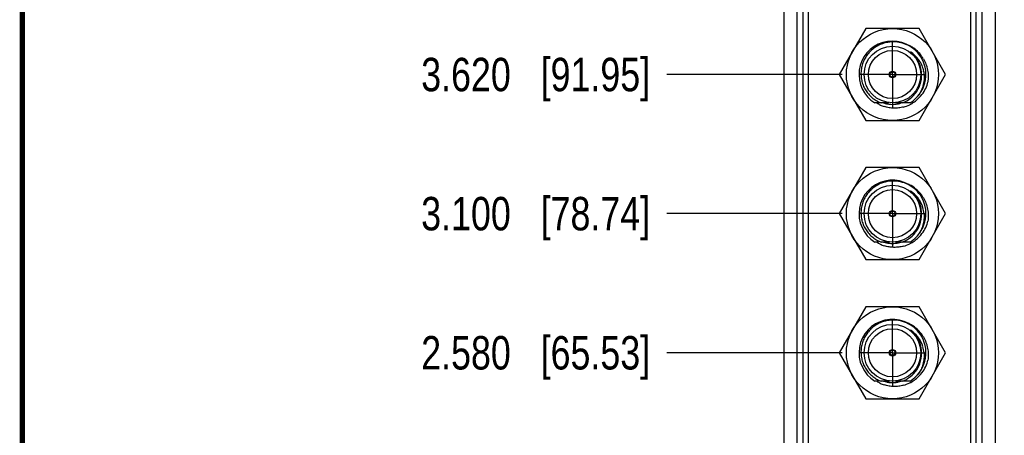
# Model space of a CAD drawing. Header units: inches. Extents: x 0.2 to 16.8, y 0.2 to 10.8.
# Tile 3 of 37: x 0.2 to 3.9, y 5.7 to 7.2. Entities that reach past the tile are written whole.
import ezdxf

# ---------------------------------------------------------------- set-up
doc = ezdxf.new("R2010")
doc.units = ezdxf.units.IN
doc.header["$LTSCALE"] = 0.935
doc.header["$MEASUREMENT"] = 0
doc.linetypes.add('CENTER', pattern=[0.6, 0.375, -0.075, 0.075, -0.075])
doc.layers.get('0').update_dxf_attribs({"linetype": 'CONTINUOUS'})
doc.layers.add('02___PRT_ALL_AXES', color=7, linetype='CONTINUOUS')
doc.layers.add('DIMENSIONS', color=7, linetype='CONTINUOUS')
doc.styles.get("Standard").update_dxf_attribs({"font": 'txt', "width": 0.8})
doc.dimstyles.new('DIMSTYLE_2', dxfattribs={"dimtxt": 0.125, "dimasz": 0.18, "dimexe": 0.18, "dimexo": 0.0625, "dimgap": 0.09, "dimtad": 0, "dimtih": 1, "dimtoh": 1, "dimdec": 3, "dimzin": 4, "dimdsep": 46, "dimtxsty": 'STANDARD', "dimblk": '_FILLED', "dimblk1": '_FILLED', "dimblk2": '_FILLED', "dimcen": 0.09, "dimadec": 0, "dimazin": 0, "dimtp": 0.01, "dimtm": 0.01, "dimtfac": 1, "dimtdec": 3, "dimtofl": 0, "dimtmove": 0, "dimatfit": 3, "dimldrblk": '_FILLED', "dimfxl": 1, "dimtolj": 1, "dimtzin": 4, "dimarcsym": 0})

# ---------------------------------------------------------------- blocks, each defined once
blk = doc.blocks.new('*D9')
at = {"layer": 'DIMENSIONS', "color": 2, "linetype": 'CONTINUOUS'}
blk.add_line((3.3118, 5.9839), (2.6569, 5.9839), dxfattribs=at)
at = {"layer": 'DIMENSIONS', "color": 2, "linetype": 'CONTINUOUS', "insert": (2.5944, 6.0464), "char_height": 0.125, "width": 1.325, "attachment_point": 3, "line_spacing_factor": 0.9}
blk.add_mtext('2.580{\\Ftxt.shx;\\W1.000000;\\H0.125000; }[65.53]', dxfattribs=at)
blk = doc.blocks.new('_FILLED')
at = {"color": 0, "linetype": 'BYBLOCK'}
blk.add_solid([(0, 0), (-1, 0.174), (-1, -0.174)], dxfattribs=at)
blk = doc.blocks.new('*D10')
at = {"layer": 'DIMENSIONS', "color": 2, "linetype": 'CONTINUOUS'}
blk.add_line((3.3118, 6.5039), (2.6569, 6.5039), dxfattribs=at)
at = {"layer": 'DIMENSIONS', "color": 2, "linetype": 'CONTINUOUS', "insert": (2.5944, 6.5664), "char_height": 0.125, "width": 1.325, "attachment_point": 3, "line_spacing_factor": 0.9}
blk.add_mtext('3.100{\\Ftxt.shx;\\W1.000000;\\H0.125000; }[78.74]', dxfattribs=at)
blk = doc.blocks.new('*D11')
at = {"layer": 'DIMENSIONS', "color": 2, "linetype": 'CONTINUOUS'}
blk.add_line((3.3118, 7.0239), (2.6569, 7.0239), dxfattribs=at)
at = {"layer": 'DIMENSIONS', "color": 2, "linetype": 'CONTINUOUS', "insert": (2.5944, 7.0864), "char_height": 0.125, "width": 1.325, "attachment_point": 3, "line_spacing_factor": 0.9}
blk.add_mtext('3.620{\\Ftxt.shx;\\W1.000000;\\H0.125000; }[91.95]', dxfattribs=at)
blk = doc.blocks.new('*D12')
at = {"layer": 'DIMENSIONS', "color": 2, "linetype": 'CONTINUOUS'}
blk.add_line((3.3118, 7.5439), (2.6569, 7.5439), dxfattribs=at)
at = {"layer": 'DIMENSIONS', "color": 2, "linetype": 'CONTINUOUS', "insert": (2.5944, 7.6064), "char_height": 0.125, "width": 1.425, "attachment_point": 3, "line_spacing_factor": 0.9}
blk.add_mtext('4.140{\\Ftxt.shx;\\W1.000000;\\H0.125000; }[105.16]', dxfattribs=at)
blk = doc.blocks.new('*D13')
at = {"layer": 'DIMENSIONS', "color": 2, "linetype": 'CONTINUOUS'}
blk.add_line((3.927, 8.2259), (4.3199, 8.2259), dxfattribs=at)
at = {"layer": 'DIMENSIONS', "color": 2, "linetype": 'CONTINUOUS', "insert": (4.3824, 8.2884), "char_height": 0.125, "width": 1.425, "attachment_point": 1, "line_spacing_factor": 0.9}
blk.add_mtext('4.822{\\Ftxt.shx;\\W1.000000;\\H0.125000; }[122.48]', dxfattribs=at)
blk = doc.blocks.new('*D18')
at = {"layer": 'DIMENSIONS', "color": 2, "linetype": 'CONTINUOUS'}
blk.add_line((3.7394, 8.4135), (3.7394, 8.7848), dxfattribs=at)
at = {"layer": 'DIMENSIONS', "color": 2, "linetype": 'CONTINUOUS', "insert": (3.6769, 8.8473), "char_height": 0.125, "width": 1.225, "attachment_point": 1, "rotation": 90, "line_spacing_factor": 0.9}
blk.add_mtext('.502{\\Ftxt.shx;\\W1.000000;\\H0.125000; }[12.75]', dxfattribs=at)
blk = doc.blocks.new('*D19')
at = {"layer": 'DIMENSIONS', "color": 2, "linetype": 'CONTINUOUS'}
blk.add_line((3.4994, 7.7315), (3.4994, 8.7848), dxfattribs=at)
at = {"layer": 'DIMENSIONS', "color": 2, "linetype": 'CONTINUOUS', "insert": (3.4369, 8.8473), "char_height": 0.125, "width": 1.425, "attachment_point": 1, "rotation": 90, "line_spacing_factor": 0.9}
blk.add_mtext('6X .262{\\Ftxt.shx;\\W1.000000;\\H0.125000; }[6.65]', dxfattribs=at)

msp = doc.modelspace()

# ---------------------------------------------------------------- linework, layer by layer
at = {"color": 7, "linetype": 'CONTINUOUS'}
for p, q in [((3.8824, 8.2953), (3.8824, 3.6)), ((3.0944, 3.3344), (3.0944, 8.0298)), ((3.1644, 8.0153), (3.1644, 3.6144)), ((3.8124, 3.6144), (3.8124, 8.0153)), ((3.1854, 3.8649), (3.1854, 7.7649)), ((3.7914, 3.8649), (3.7914, 7.7649)), ((3.4001, 7.1959), (3.3008, 7.0239)), ((3.5987, 7.1959), (3.4001, 7.1959)), ((3.698, 7.0239), (3.5987, 7.1959)), ((3.3008, 7.0239), (3.4001, 6.8519)), ((3.5987, 6.8519), (3.698, 7.0239)), ((3.4857, 6.9175), (3.4337, 6.9175)), ((3.5652, 6.9175), (3.5113, 6.9175)), ((3.4001, 6.8519), (3.5987, 6.8519)), ((3.4001, 6.6759), (3.3008, 6.5039)), ((3.5987, 6.6759), (3.4001, 6.6759)), ((3.698, 6.5039), (3.5987, 6.6759)), ((3.3008, 6.5039), (3.4001, 6.3319)), ((3.5987, 6.3319), (3.698, 6.5039)), ((3.4475, 6.3975), (3.4337, 6.3975)), ((3.4885, 6.3975), (3.4575, 6.3975)), ((3.5652, 6.3975), (3.5104, 6.3975)), ((3.4001, 6.3319), (3.5987, 6.3319)), ((3.4001, 6.1559), (3.3008, 5.9839)), ((3.5987, 6.1559), (3.4001, 6.1559)), ((3.698, 5.9839), (3.5987, 6.1559)), ((3.3008, 5.9839), (3.4001, 5.8119)), ((3.5987, 5.8119), (3.698, 5.9839)), ((3.4475, 5.8775), (3.4337, 5.8775)), ((3.4885, 5.8775), (3.4575, 5.8775)), ((3.5652, 5.8775), (3.5104, 5.8775)), ((3.4001, 5.8119), (3.5987, 5.8119))]:
    msp.add_line(p, q, dxfattribs=at)
at = {"color": 9, "linetype": 'CONTINUOUS'}
for p, q in [((3.144, 3.5621), (3.144, 8.0676)), ((3.8329, 8.0676), (3.8329, 3.5621))]:
    msp.add_line(p, q, dxfattribs=at)
at = {"color": 7, "linetype": 'CONTINUOUS', "const_width": 0.02}
msp.add_lwpolyline([(0.25, 10.7586), (0.25, 0.2586)], dxfattribs=at)
at = {"color": 7, "linetype": 'CONTINUOUS'}
for centre, radius in [((3.4994, 7.0239), 0.172), ((3.4994, 7.0239), 0.106), ((3.4994, 7.0239), 0.09), ((3.4994, 7.0239), 0.012), ((3.4994, 7.0239), 0.01), ((3.4994, 6.5039), 0.172), ((3.4994, 6.5039), 0.106), ((3.4994, 6.5039), 0.09), ((3.4994, 6.5039), 0.012), ((3.4994, 6.5039), 0.01), ((3.4994, 5.9839), 0.172), ((3.4994, 5.9839), 0.106), ((3.4994, 5.9839), 0.09), ((3.4994, 5.9839), 0.012), ((3.4994, 5.9839), 0.01)]:
    msp.add_circle(centre, radius, dxfattribs=at)
for centre, radius, start, end in [((3.4994, 7.0239), 0.125, 40.9077, 238.277), ((3.5022, 7.0233), 0.1227, 67.549, 91.2885), ((3.5019, 7.0225), 0.1235, 52.2327, 67.5577), ((3.5059, 7.0198), 0.1258, 54.4732, 60.3515), ((3.5069, 7.0166), 0.1099, 40.1901, 55.48), ((3.5015, 7.022), 0.1241, 51.7436, 52.2485), ((3.5018, 7.0223), 0.1238, 41.5286, 51.7476), ((3.5048, 7.0183), 0.1276, 33.0787, 54.4475), ((3.501, 7.0215), 0.1249, 30.7612, 41.5498), ((3.4994, 7.0239), 0.125, 301.723, 29.4671), ((3.5061, 7.0159), 0.1109, 34.4378, 40.2047), ((3.5038, 7.0176), 0.1288, 30.6054, 33.1275), ((3.5019, 7.0137), 0.1157, 9.8017, 11.0987), ((3.4982, 7.0163), 0.1347, 346.4082, 350.8754), ((3.4974, 7.0219), 0.1111, 303.6302, 320.6948), ((3.5034, 7.0305), 0.1338, 316.7234, 339.9702), ((3.4971, 7.0255), 0.115, 239.339, 249.853), ((3.5085, 7.0221), 0.1247, 237.2766, 243.2798), ((3.5015, 7.0299), 0.1177, 252.7238, 257.9165), ((3.5009, 7.0279), 0.1156, 252.6857, 258.0036), ((3.5001, 7.0244), 0.1121, 258.0073, 260.8327), ((3.4996, 7.0207), 0.1083, 260.7567, 263.9682), ((3.4996, 7.0213), 0.1088, 260.8309, 264.0096), ((3.4994, 7.0198), 0.1074, 264.0218, 275.971), ((3.4994, 7.019), 0.1066, 263.9818, 276.0148), ((3.4993, 7.0212), 0.1087, 275.9861, 279.1785), ((3.4992, 7.0206), 0.1082, 276.0312, 279.2445), ((3.4987, 7.0244), 0.1121, 279.1766, 281.9986), ((3.4978, 7.0287), 0.1165, 282.0205, 287.2966), ((3.4968, 7.0228), 0.1122, 290.2423, 303.626), ((3.5064, 7.0271), 0.1293, 296.3024, 298.4118), ((3.5055, 7.0286), 0.131, 298.4323, 316.6874), ((3.5076, 7.0204), 0.1228, 243.2873, 244.0619), ((3.5062, 7.0174), 0.1195, 244.0432, 251.7913), ((3.5065, 7.0267), 0.1289, 285.399, 296.3021), ((3.4994, 6.5039), 0.125, 35.4726, 238.277), ((3.5022, 6.5032), 0.1227, 62.8517, 91.2862), ((3.5015, 6.5019), 0.1242, 30.7148, 62.8438), ((3.5064, 6.5006), 0.1248, 59.9917, 60.3604), ((3.505, 6.4986), 0.1272, 33.0572, 59.9294), ((3.507, 6.4967), 0.1097, 37.8778, 55.4955), ((3.4994, 6.5039), 0.125, 301.723, 29.4671), ((3.5057, 6.4955), 0.1115, 35.9699, 37.9196), ((3.5041, 6.4945), 0.1134, 16.5095, 35.9194), ((3.5038, 6.4976), 0.1288, 30.6054, 33.1275), ((3.4987, 6.5011), 0.1096, 323.3691, 6.5333), ((3.5014, 6.4936), 0.1162, 4.9677, 16.5417), ((3.4982, 6.4963), 0.1347, 346.4088, 351.2279), ((3.4977, 6.5016), 0.1107, 321.4865, 323.4434), ((3.5034, 6.5105), 0.1338, 316.7234, 339.9702), ((3.497, 6.5053), 0.1148, 236.2474, 244.0373), ((3.4969, 6.505), 0.1145, 244.0412, 249.8853), ((3.4969, 6.5027), 0.1121, 290.2279, 299.9807), ((3.497, 6.5024), 0.1117, 299.9859, 303.8903), ((3.4974, 6.502), 0.1112, 303.8801, 321.4751), ((3.5055, 6.5086), 0.131, 298.4323, 316.6874), ((3.5085, 6.5021), 0.1247, 237.2766, 243.2798), ((3.5076, 6.5004), 0.1228, 243.2873, 244.0619), ((3.5062, 6.4974), 0.1195, 244.0432, 251.7913), ((3.5015, 6.5099), 0.1177, 252.7238, 257.9165), ((3.5009, 6.5079), 0.1156, 252.6857, 258.0036), ((3.5001, 6.5044), 0.1121, 258.0073, 260.8336), ((3.4996, 6.5013), 0.1088, 260.8318, 264.0096), ((3.4996, 6.5007), 0.1083, 260.7658, 263.9682), ((3.4994, 6.4998), 0.1074, 264.0218, 275.971), ((3.4994, 6.499), 0.1066, 263.9818, 276.0148), ((3.4993, 6.5012), 0.1087, 275.986, 279.1739), ((3.4992, 6.5006), 0.1082, 276.0312, 279.2398), ((3.4987, 6.5044), 0.1121, 279.172, 281.9986), ((3.4978, 6.5087), 0.1165, 282.0205, 287.2966), ((3.5065, 6.5067), 0.1289, 285.399, 296.3021), ((3.5064, 6.5071), 0.1293, 296.3024, 298.4118), ((3.4994, 5.9839), 0.125, 35.4726, 238.277), ((3.5022, 5.9832), 0.1227, 62.8517, 91.2862), ((3.5015, 5.9819), 0.1242, 30.7148, 62.8438), ((3.5064, 5.9806), 0.1248, 59.9917, 60.3604), ((3.505, 5.9786), 0.1272, 33.0572, 59.9294), ((3.4994, 5.9839), 0.125, 301.723, 29.4671), ((3.507, 5.9767), 0.1097, 37.8778, 55.4955), ((3.5057, 5.9755), 0.1115, 35.9699, 37.9196), ((3.5041, 5.9745), 0.1134, 16.5095, 35.9194), ((3.5038, 5.9776), 0.1288, 30.6054, 33.1275), ((3.4987, 5.9811), 0.1096, 323.3691, 6.5333), ((3.5014, 5.9736), 0.1162, 4.9677, 16.5417), ((3.5034, 5.9905), 0.1338, 316.7234, 339.9702), ((3.4982, 5.9763), 0.1347, 346.4088, 351.2279), ((3.497, 5.9853), 0.1148, 236.2474, 244.0373), ((3.4969, 5.9827), 0.1121, 290.2279, 299.9807), ((3.497, 5.9824), 0.1117, 299.9859, 303.8903), ((3.4974, 5.982), 0.1112, 303.8801, 321.4751), ((3.5055, 5.9886), 0.131, 298.4323, 316.6874), ((3.4977, 5.9816), 0.1107, 321.4865, 323.4434), ((3.5085, 5.9821), 0.1247, 237.2766, 243.2798), ((3.4969, 5.985), 0.1145, 244.0412, 249.8853), ((3.5076, 5.9804), 0.1228, 243.2873, 244.0619), ((3.5062, 5.9774), 0.1195, 244.0432, 251.7913), ((3.5015, 5.9899), 0.1177, 252.7238, 257.9165), ((3.5009, 5.9879), 0.1156, 252.6857, 258.0036), ((3.5001, 5.9844), 0.1121, 258.0073, 260.8336), ((3.4996, 5.9813), 0.1088, 260.8318, 264.0096), ((3.4996, 5.9807), 0.1083, 260.7658, 263.9682), ((3.4994, 5.9798), 0.1074, 264.0218, 275.971), ((3.4994, 5.979), 0.1066, 263.9818, 276.0148), ((3.4993, 5.9812), 0.1087, 275.986, 279.1739), ((3.4992, 5.9806), 0.1082, 276.0312, 279.2398), ((3.4987, 5.9844), 0.1121, 279.172, 281.9986), ((3.4978, 5.9887), 0.1165, 282.0205, 287.2966), ((3.5065, 5.9867), 0.1289, 285.399, 296.3021), ((3.5064, 5.9871), 0.1293, 296.3024, 298.4118)]:
    msp.add_arc(centre, radius, start, end, dxfattribs=at)
at = {"color": 9, "linetype": 'CONTINUOUS'}
for centre, radius, start, end in [((3.4994, 7.0239), 0.1086, 34.0199, 50.0259), ((3.4998, 7.0241), 0.1082, 15.8649, 34.0078), ((3.4994, 6.5039), 0.1086, 10.5523, 50.038), ((3.4994, 5.9839), 0.1086, 10.5523, 50.038)]:
    msp.add_arc(centre, radius, start, end, dxfattribs=at)
at = {"color": 7, "linetype": 'CONTINUOUS'}
for points, knots in [([(3.4994, 7.1459), (3.4931, 7.1458), (3.4835, 7.1448), (3.4711, 7.142), (3.4589, 7.1383), (3.4472, 7.1331), (3.4362, 7.1266), (3.4284, 7.1211), (3.4211, 7.115), (3.4142, 7.1083), (3.4079, 7.1011), (3.4003, 7.0908), (3.3924, 7.0769), (3.3869, 7.062), (3.3839, 7.0496), (3.3819, 7.037), (3.3815, 7.0242), (3.3826, 7.0115), (3.3848, 6.9989), (3.3894, 6.9836), (3.3978, 6.9664), (3.409, 6.9508), (3.4203, 6.9395), (3.4304, 6.9317), (3.4357, 6.9282), (3.4385, 6.9266)], [0, 0, 0, 0, 0.06243, 0.093725, 0.125011, 0.187488, 0.218743, 0.250002, 0.281267, 0.312531, 0.343795, 0.375059, 0.437533, 0.50001, 0.531273, 0.562536, 0.625012, 0.656274, 0.687537, 0.750012, 0.81249, 0.874956, 0.937422, 0.968702, 1, 1, 1, 1]), ([(3.5812, 7.0938), (3.5806, 7.0945), (3.5793, 7.0959), (3.5774, 7.098), (3.5758, 7.0997), (3.5745, 7.101), (3.5735, 7.102), (3.5725, 7.103), (3.5717, 7.1038), (3.571, 7.1044), (3.5705, 7.1049), (3.5699, 7.1054), (3.5694, 7.1059), (3.569, 7.1063), (3.5687, 7.1066), (3.5684, 7.1068), (3.5682, 7.1071), (3.568, 7.1073), (3.5678, 7.1074), (3.5677, 7.1076), (3.5675, 7.1077), (3.5674, 7.1078), (3.5674, 7.1079), (3.5673, 7.108), (3.5673, 7.108), (3.5672, 7.1081), (3.5672, 7.1082), (3.5672, 7.1082), (3.5672, 7.1082), (3.5673, 7.1082), (3.5673, 7.1082), (3.5674, 7.1082), (3.5675, 7.1081), (3.5676, 7.1081), (3.5677, 7.108), (3.5679, 7.1079), (3.568, 7.1078), (3.5682, 7.1078), (3.5684, 7.1076), (3.5686, 7.1075), (3.5689, 7.1073), (3.5691, 7.1072), (3.5692, 7.1071)], [0, 0, 0, 0, 0.125499, 0.250996, 0.37649, 0.439236, 0.501979, 0.564718, 0.627451, 0.658813, 0.690172, 0.721527, 0.752873, 0.784209, 0.79987, 0.815524, 0.831169, 0.846798, 0.854603, 0.862399, 0.87018, 0.877934, 0.881799, 0.885656, 0.889415, 0.893259, 0.896677, 0.898126, 0.899592, 0.901265, 0.903164, 0.906911, 0.910665, 0.914497, 0.922184, 0.929915, 0.937668, 0.945436, 0.953214, 0.968792, 0.984389, 1, 1, 1, 1]), ([(3.6076, 7.0336), (3.6069, 7.0391), (3.6048, 7.0501), (3.5993, 7.0658), (3.5914, 7.0806), (3.5848, 7.0896), (3.5812, 7.0938)], [0, 0, 0, 0, 0.249982, 0.499974, 0.749977, 1, 1, 1, 1]), ([(3.5976, 7.0786), (3.5998, 7.0754), (3.6039, 7.0688), (3.6105, 7.0548), (3.6139, 7.0436), (3.6154, 7.036)], [0, 0, 0, 0, 0.250116, 0.500232, 1, 1, 1, 1]), ([(3.6147, 7.0831), (3.6186, 7.0766), (3.6235, 7.0662), (3.6282, 7.0517), (3.6317, 7.0368), (3.6335, 7.0177), (3.6324, 7.0024), (3.6312, 6.9949)], [0, 0, 0, 0, 0.249903, 0.374961, 0.499997, 0.74994, 1, 1, 1, 1]), ([(3.5834, 6.9515), (3.588, 6.9572), (3.5942, 6.9664), (3.6004, 6.9797), (3.604, 6.99), (3.6066, 7.0007), (3.6086, 7.0152), (3.6084, 7.0263), (3.6076, 7.0336)], [0, 0, 0, 0, 0.249854, 0.374918, 0.49997, 0.62506, 0.750241, 1, 1, 1, 1]), ([(3.6159, 7.0334), (3.6172, 7.0257), (3.6181, 7.0138), (3.6168, 6.9981), (3.6147, 6.9865), (3.6115, 6.9751), (3.6057, 6.9604), (3.5998, 6.9501), (3.5953, 6.9437)], [0, 0, 0, 0, 0.249799, 0.374844, 0.499888, 0.624988, 0.750172, 1, 1, 1, 1]), ([(3.5408, 6.9025), (3.5378, 6.9017), (3.5319, 6.9003), (3.5229, 6.8988), (3.5138, 6.898), (3.5017, 6.8978), (3.4865, 6.8991), (3.4746, 6.902), (3.4689, 6.9039)], [0, 0, 0, 0, 0.125019, 0.250033, 0.37506, 0.50011, 0.7501, 1, 1, 1, 1]), ([(3.4994, 6.6259), (3.4932, 6.6258), (3.4838, 6.6248), (3.4716, 6.6222), (3.4597, 6.6186), (3.4453, 6.6123), (3.4321, 6.604), (3.4224, 6.5961), (3.4133, 6.5875), (3.4033, 6.5755), (3.3936, 6.5594), (3.3866, 6.5419), (3.3825, 6.5236), (3.3813, 6.5049), (3.3828, 6.4893), (3.3854, 6.4771), (3.3891, 6.4651), (3.3954, 6.4508), (3.4039, 6.4376), (3.4119, 6.4281), (3.4207, 6.4192), (3.4281, 6.4133), (3.4333, 6.4099)], [0, 0, 0, 0, 0.062492, 0.093761, 0.12503, 0.187522, 0.250012, 0.281281, 0.31255, 0.375039, 0.437528, 0.500016, 0.562503, 0.62499, 0.687477, 0.718745, 0.750013, 0.812498, 0.874982, 0.90625, 0.937517, 1, 1, 1, 1]), ([(3.5812, 6.5738), (3.5806, 6.5745), (3.5793, 6.5759), (3.5774, 6.578), (3.5758, 6.5797), (3.5745, 6.581), (3.5735, 6.582), (3.5725, 6.583), (3.5716, 6.5838), (3.571, 6.5844), (3.5705, 6.5849), (3.5699, 6.5854), (3.5694, 6.5859), (3.569, 6.5863), (3.5687, 6.5866), (3.5684, 6.5868), (3.5682, 6.5871), (3.5679, 6.5873), (3.5678, 6.5874), (3.5677, 6.5876), (3.5675, 6.5877), (3.5674, 6.5878), (3.5674, 6.5879), (3.5673, 6.588), (3.5673, 6.588), (3.5672, 6.5881), (3.5672, 6.5881), (3.5672, 6.5882), (3.5672, 6.5882), (3.5672, 6.5882), (3.5673, 6.5882), (3.5673, 6.5882), (3.5674, 6.5882), (3.5675, 6.5881), (3.5676, 6.5881), (3.5677, 6.588), (3.5679, 6.5879), (3.568, 6.5878), (3.5682, 6.5878), (3.5684, 6.5876), (3.5686, 6.5875), (3.5689, 6.5873), (3.5691, 6.5872), (3.5692, 6.5871)], [0, 0, 0, 0, 0.125521, 0.25104, 0.376556, 0.439313, 0.502067, 0.564816, 0.62756, 0.658928, 0.690292, 0.721652, 0.753004, 0.784345, 0.800008, 0.815665, 0.831312, 0.846944, 0.85475, 0.862547, 0.870328, 0.878084, 0.881946, 0.885787, 0.889593, 0.893319, 0.895108, 0.89676, 0.898147, 0.89965, 0.901362, 0.903163, 0.906878, 0.910662, 0.91448, 0.922172, 0.929903, 0.937657, 0.945426, 0.953206, 0.968786, 0.984387, 1, 1, 1, 1]), ([(3.6076, 6.5136), (3.6069, 6.5191), (3.6048, 6.5301), (3.5993, 6.5458), (3.5914, 6.5606), (3.5848, 6.5696), (3.5812, 6.5738)], [0, 0, 0, 0, 0.249967, 0.499956, 0.749967, 1, 1, 1, 1]), ([(3.6147, 6.5631), (3.6185, 6.5566), (3.6234, 6.5464), (3.6282, 6.532), (3.6316, 6.5173), (3.6335, 6.4984), (3.6325, 6.4832), (3.6313, 6.4757)], [0, 0, 0, 0, 0.249904, 0.37496, 0.499994, 0.749931, 1, 1, 1, 1]), ([(3.6172, 6.5037), (3.6178, 6.4967), (3.6177, 6.4825), (3.6139, 6.4616), (3.6065, 6.4417), (3.5994, 6.4294), (3.5953, 6.4237)], [0, 0, 0, 0, 0.249944, 0.499927, 0.749946, 1, 1, 1, 1]), ([(3.5408, 6.3825), (3.5378, 6.3817), (3.5319, 6.3803), (3.5229, 6.3788), (3.5138, 6.378), (3.5017, 6.3778), (3.4865, 6.3791), (3.4746, 6.382), (3.4689, 6.3839)], [0, 0, 0, 0, 0.125019, 0.250033, 0.37506, 0.50011, 0.7501, 1, 1, 1, 1]), ([(3.4994, 6.1059), (3.4932, 6.1058), (3.4838, 6.1048), (3.4716, 6.1022), (3.4597, 6.0986), (3.4453, 6.0923), (3.4321, 6.084), (3.4224, 6.0761), (3.4133, 6.0675), (3.4033, 6.0555), (3.3936, 6.0394), (3.3866, 6.0219), (3.3825, 6.0036), (3.3813, 5.9849), (3.3828, 5.9693), (3.3854, 5.9571), (3.3891, 5.9451), (3.3954, 5.9308), (3.4039, 5.9176), (3.4119, 5.9081), (3.4207, 5.8992), (3.4281, 5.8933), (3.4333, 5.8899)], [0, 0, 0, 0, 0.062492, 0.093761, 0.12503, 0.187522, 0.250012, 0.281281, 0.31255, 0.375039, 0.437528, 0.500016, 0.562503, 0.62499, 0.687477, 0.718745, 0.750013, 0.812498, 0.874982, 0.90625, 0.937517, 1, 1, 1, 1]), ([(3.5812, 6.0538), (3.5806, 6.0545), (3.5793, 6.0559), (3.5774, 6.058), (3.5758, 6.0597), (3.5745, 6.061), (3.5735, 6.062), (3.5725, 6.063), (3.5716, 6.0638), (3.571, 6.0644), (3.5705, 6.0649), (3.5699, 6.0654), (3.5694, 6.0659), (3.569, 6.0663), (3.5687, 6.0666), (3.5684, 6.0668), (3.5682, 6.0671), (3.5679, 6.0673), (3.5678, 6.0674), (3.5677, 6.0676), (3.5675, 6.0677), (3.5674, 6.0678), (3.5674, 6.0679), (3.5673, 6.068), (3.5673, 6.068), (3.5672, 6.0681), (3.5672, 6.0681), (3.5672, 6.0682), (3.5672, 6.0682), (3.5672, 6.0682), (3.5673, 6.0682), (3.5673, 6.0682), (3.5674, 6.0682), (3.5675, 6.0681), (3.5676, 6.0681), (3.5677, 6.068), (3.5679, 6.0679), (3.568, 6.0678), (3.5682, 6.0678), (3.5684, 6.0676), (3.5686, 6.0675), (3.5689, 6.0673), (3.5691, 6.0672), (3.5692, 6.0671)], [0, 0, 0, 0, 0.125521, 0.25104, 0.376556, 0.439313, 0.502067, 0.564816, 0.62756, 0.658928, 0.690292, 0.721652, 0.753004, 0.784345, 0.800008, 0.815665, 0.831312, 0.846944, 0.85475, 0.862547, 0.870328, 0.878084, 0.881946, 0.885787, 0.889593, 0.893319, 0.895108, 0.89676, 0.898147, 0.89965, 0.901362, 0.903163, 0.906878, 0.910662, 0.91448, 0.922172, 0.929903, 0.937657, 0.945426, 0.953206, 0.968786, 0.984387, 1, 1, 1, 1]), ([(3.6076, 5.9936), (3.6069, 5.9991), (3.6048, 6.0101), (3.5993, 6.0258), (3.5914, 6.0406), (3.5848, 6.0496), (3.5812, 6.0538)], [0, 0, 0, 0, 0.249967, 0.499956, 0.749967, 1, 1, 1, 1]), ([(3.6147, 6.0431), (3.6185, 6.0366), (3.6234, 6.0264), (3.6282, 6.012), (3.6316, 5.9973), (3.6335, 5.9784), (3.6325, 5.9632), (3.6313, 5.9557)], [0, 0, 0, 0, 0.249904, 0.37496, 0.499994, 0.749931, 1, 1, 1, 1]), ([(3.6172, 5.9837), (3.6178, 5.9767), (3.6177, 5.9625), (3.6139, 5.9416), (3.6065, 5.9217), (3.5994, 5.9094), (3.5953, 5.9037)], [0, 0, 0, 0, 0.249944, 0.499927, 0.749946, 1, 1, 1, 1]), ([(3.5408, 5.8625), (3.5378, 5.8617), (3.5319, 5.8603), (3.5229, 5.8588), (3.5138, 5.858), (3.5017, 5.8578), (3.4865, 5.8591), (3.4746, 5.862), (3.4689, 5.8639)], [0, 0, 0, 0, 0.125019, 0.250033, 0.37506, 0.50011, 0.7501, 1, 1, 1, 1])]:
    msp.add_open_spline(points, degree=3, knots=knots, dxfattribs=at)
at = {"layer": '02___PRT_ALL_AXES', "color": 7, "linetype": 'CENTER'}
for p, q in [((3.4994, 7.0239), (3.4994, 7.149)), ((3.4994, 7.0239), (3.3743, 7.0239)), ((3.4994, 7.0239), (3.4994, 6.8988)), ((3.4994, 7.0239), (3.6245, 7.0239)), ((3.4994, 6.5039), (3.4994, 6.629)), ((3.4994, 6.5039), (3.3743, 6.5039)), ((3.4994, 6.5039), (3.4994, 6.3788)), ((3.4994, 6.5039), (3.6245, 6.5039)), ((3.4994, 5.9839), (3.4994, 6.109)), ((3.4994, 5.9839), (3.3743, 5.9839)), ((3.4994, 5.9839), (3.4994, 5.8588)), ((3.4994, 5.9839), (3.6245, 5.9839))]:
    msp.add_line(p, q, dxfattribs=at)

# ---------------------------------------------------------------- dimensions: what is measured, and where the dimension line sits
at = {"layer": 'DIMENSIONS', "color": 2, "linetype": 'CONTINUOUS'}
dim = msp.add_ordinate_dim(feature_location=(3.4994, 7.7315), offset=(0, 1.0533), dtype=1, origin=(3.2374, 3.4039), text='6X <>', dimstyle='DIMSTYLE_2', dxfattribs=at)
dim.commit()
dim.dimension.update_dxf_attribs({"geometry": '*D19', "text_midpoint": (3.4994, 9.5598)})
for feature_location, offset, dtype, origin, picture, middle in [((3.7394, 8.4135), (0, 0.3713), 1, (3.2374, 3.4039), '*D18', (3.7394, 9.4598)), ((3.927, 8.2259), (0.3929, 0), 0, (3.2374, 3.4039), '*D13', (5.0949, 8.2259)), ((3.3118, 7.5439), (-0.6549, 0), 0, (3.1123, 3.4039), '*D12', (1.5819, 7.5439)), ((3.3118, 7.0239), (-0.6549, 0), 0, (3.1123, 3.4039), '*D11', (1.6319, 7.0239)), ((3.3118, 6.5039), (-0.6549, 0), 0, (3.1123, 3.4039), '*D10', (1.6319, 6.5039)), ((3.3118, 5.9839), (-0.6549, 0), 0, (3.1123, 3.4039), '*D9', (1.6319, 5.9839))]:
    dim = msp.add_ordinate_dim(feature_location=feature_location, offset=offset, dtype=dtype, origin=origin, dimstyle='DIMSTYLE_2', dxfattribs=at)
    dim.commit()
    dim.dimension.update_dxf_attribs({"geometry": picture, "text_midpoint": middle})

doc.saveas('drawing.dxf')
